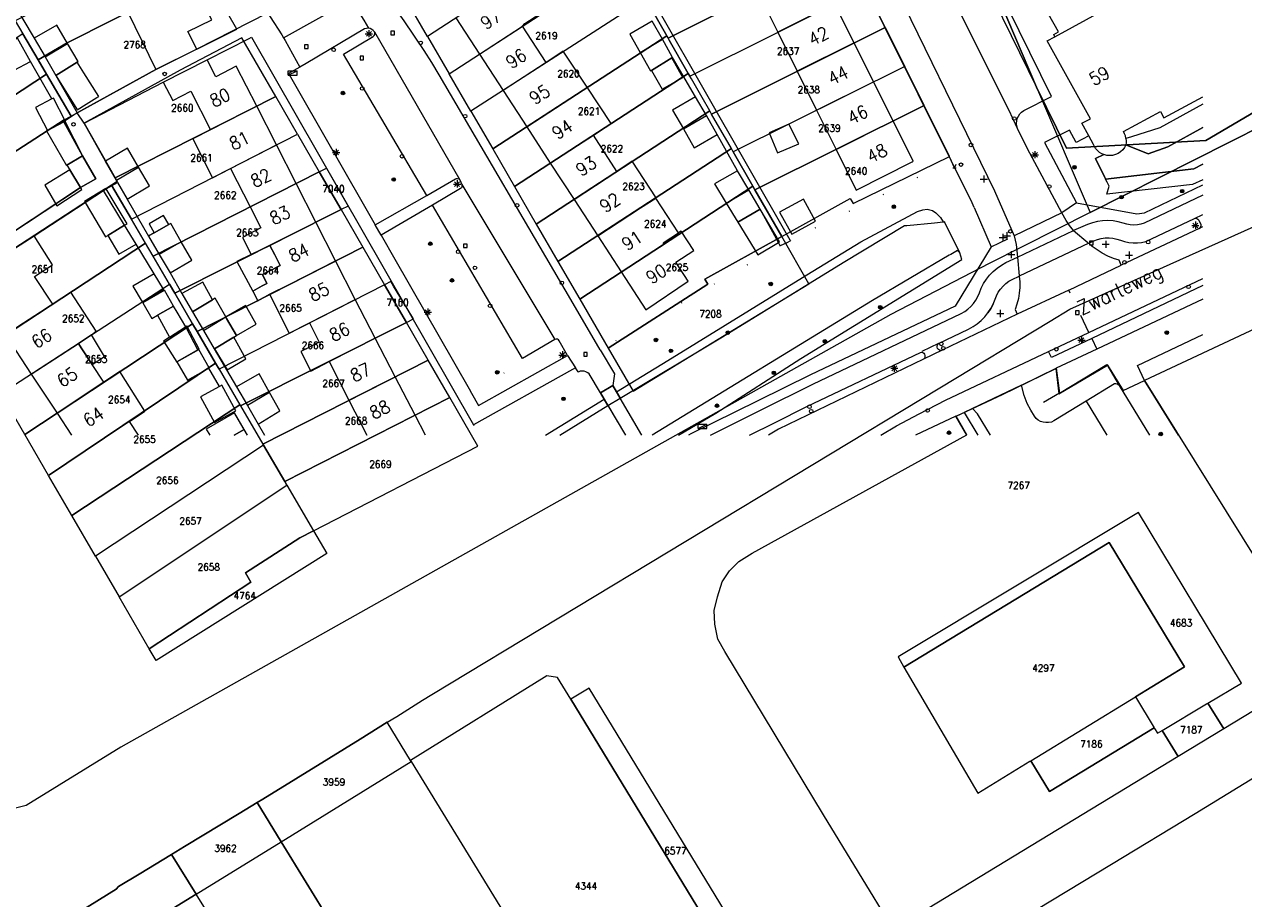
# Model space of a CAD drawing. Header units: metres. Extents: x 3 to 114181, y 112716 to 476231.
# Tile 34 of 90: x 112835 to 113006, y 474935 to 475057. Entities that reach past the tile are written whole.
import ezdxf
from ezdxf.enums import TextEntityAlignment as Align

# ---------------------------------------------------------------- set-up
doc = ezdxf.new("R2010")
doc.units = ezdxf.units.M
doc.header["$MEASUREMENT"] = 0
for name, pattern in [('DGN Style 1', [5.201608, 0.008655, -5.192953]), ('DGN Style 3', [12.11689, 8.654921, -3.461969]), ('DGN Style 5', [6.058445, 2.596476, -3.461969])]:
    doc.linetypes.add(name, pattern=pattern)
for name, color, linetype, lineweight in [('Cultuurscheiding BGT', 3, 'DGN Style 1', 0), ('Functie scheiding OWG BGT', 7, 'DGN Style 5', 0), ('Functie scheiding WGD BGT', 7, 'DGN Style 5', 0), ('Functie scheiding WGD H1 BGT', 7, 'DGN Style 5', 0), ('Insteeksloot BGT', 4, 'Continuous', 0), ('Kadasterperceelnummers', 14, 'Continuous', 0), ('Kadasterpercelen', 14, 'Continuous', 13), ('Kant algemeen verharding BGT', 7, 'Continuous', 0), ('Kant water BGT', 4, 'Continuous', 0), ('Luifel H1 BGT', 1, 'DGN Style 3', 13), ('Onbegroeid terreindeel BGT', 7, 'Continuous', 0), ('Overbruggingsdeel-Dek H1 BGT', 6, 'Continuous', 13), ('Overbruggingsdeel-Landhoofd BGT', 6, 'Continuous', 13), ('Pand BGT', 7, 'Continuous', 13), ('Symbool Boom BGT', 3, 'Continuous', 0), ('Symbool Inspectieput BGT', 5, 'Continuous', 0), ('Symbool Kast BGT', 7, 'Continuous', 0), ('Symbool Kolk BGT', 5, 'Continuous', 0), ('Symbool Lichtmast BGT', 7, 'Continuous', 0), ('Symbool Verkeersbordpaal BGT', 7, 'Continuous', 0), ('Symbool Verklikker Transportleiding BGT', 5, 'Continuous', 0), ('Symbool Waterleidingput BGT', 5, 'Continuous', 0), ('Tekst Nummeraanduidingsreeks BGT', 7, 'Continuous', 0), ('Tekst ORL Straatnaam BGT', 3, 'Continuous', 0), ('Tussenmuur BGT', 7, 'Continuous', 13), ('Walbescherming BGT', 5, 'Continuous', 13)]:
    doc.layers.add(name, color=color, linetype=linetype, lineweight=lineweight)
doc.styles.add('Style-STANDARD', font='STANDARD.shx')

# ---------------------------------------------------------------- blocks, each defined once
blk = doc.blocks.new('CELQ31')
at = {"layer": 'Symbool Verklikker Transportleiding BGT'}
for p, q in [((0, 0), (-0.025, 0.05)), ((-0.025, 0), (0.025, 0)), ((0, 0), (0.025, 0.05))]:
    blk.add_line(p, q, dxfattribs=at)
blk = doc.blocks.new('CELQ70')
at = {"layer": 'Symbool Kast BGT'}
for p, q in [((-0.062, 0.031), (0.062, 0.031)), ((-0.062, -0.031), (-0.062, 0.031)), ((-0.062, -0.031), (0.062, 0.031)), ((0.062, -0.031), (0.062, 0.031)), ((-0.062, -0.031), (0.062, -0.031))]:
    blk.add_line(p, q, dxfattribs=at)
blk = doc.blocks.new('CELQ21')
at = {"layer": 'Symbool Lichtmast BGT'}
for p, q in [((-0.05, 0), (0.05, 0)), ((0.035, -0.034), (-0.035, 0.034)), ((0.035, 0.034), (-0.035, -0.034)), ((0, 0.053), (0, -0.047))]:
    blk.add_line(p, q, dxfattribs=at)
blk = doc.blocks.new('CELQ72')
at = {"layer": 'Symbool Inspectieput BGT', "flags": 128}
blk.add_lwpolyline([(0.025, 0.025), (-0.025, 0.025), (-0.025, -0.025), (0.025, -0.025)], close=True, dxfattribs=at)
blk = doc.blocks.new('CELQ24_1')
at = {"layer": 'Symbool Kolk BGT'}
blk.add_circle((0, 0), 0.025, dxfattribs=at)
blk = doc.blocks.new('CELQ24_2')
at = {"layer": 'Symbool Waterleidingput BGT'}
blk.add_circle((0, 0), 0.025, dxfattribs=at)
blk = doc.blocks.new('CELA07')
at = {"layer": 'Symbool Boom BGT'}
for radius in [0.025, 0.018, 0.011, 0.00407]:
    blk.add_circle((0, 0), radius, dxfattribs=at)
blk = doc.blocks.new('CELQ30')
at = {"layer": 'Symbool Verkeersbordpaal BGT'}
for p, q in [((-0.05, 0), (0.05, 0)), ((0, 0.05), (0, -0.05))]:
    blk.add_line(p, q, dxfattribs=at)

msp = doc.modelspace()

# ---------------------------------------------------------------- linework, layer by layer
at = {"layer": 'Cultuurscheiding BGT', "flags": 128}
for points in [[(112964.82, 475038.37), (112960.67, 475036.31), (112960.32, 475036.14), (112942.31, 475027.25)], [(112963.89, 475029.84), (112968.01, 475031.83)], [(112940.9, 475026.46), (112915.75, 475011.93)], [(112941.84, 475026.92), (112944.63, 475022.41)], [(112897.72, 475005.89), (112905.09, 475010.39), (112904.88, 475010.74)], [(112898.03, 475001.45), (112898.21, 475001.08), (112898.24, 475001.1), (112898.92, 475000)]]:
    msp.add_lwpolyline(points, dxfattribs=at)
at = {"layer": 'Functie scheiding OWG BGT', "flags": 128}
for points in [[(112970.67, 475018.34), (112970.34, 475017.7), (112969.94, 475017.11)], [(112979.95, 475005.88), (112975.95, 475003.49)]]:
    msp.add_lwpolyline(points, dxfattribs=at)
at = {"layer": 'Functie scheiding WGD BGT', "flags": 128}
for points in [[(112843.59, 475043.62), (112842.61, 475045.09)], [(112982.32, 475032.51), (112980.26, 475031.1)], [(112998.81, 475030.3), (113000, 475030.88)], [(112885.12, 475027.95), (112884.28, 475029.41)], [(112970.39, 475026.33), (112973.59, 475027.9)], [(112981.9, 475028.61), (112984.04, 475026.83)], [(112974.08, 475024.89), (112974.32, 475022.25)], [(112984.04, 475014.38), (112982.74, 475017.14), (112981.24, 475020.3)], [(112969.94, 475017.11), (112970.34, 475017.7), (112970.67, 475018.34)], [(112963.03, 475012.81), (112960.49, 475011.58)], [(112984.45, 475013.53), (112985.15, 475012.03)], [(112965.45, 475002.64), (112966.62, 475003.17)]]:
    msp.add_lwpolyline(points, dxfattribs=at)
at = {"layer": 'Functie scheiding WGD H1 BGT', "flags": 128}
msp.add_lwpolyline([(112921.57, 475000), (112918.52, 475005.18), (112918.46, 475005.28), (112918, 475006.07), (112917.48, 475006.95), (112915.79, 475005.9), (112916.3, 475005.03), (112916.82, 475004.14), (112919.26, 475000)], dxfattribs=at)
at = {"layer": 'Insteeksloot BGT', "flags": 128}
for points in [[(113000, 475046.29), (112993.99, 475042.97), (112989.99, 475041.72), (112989.24, 475041.48)], [(113000, 475035.72), (112998.53, 475035.06), (112986.56, 475033.71), (112986.89, 475034.84), (112986.6, 475035.4), (112986.39, 475035.79)], [(112944.63, 475022.41), (112952.16, 475027.03), (112960.09, 475031.27), (112960.84, 475031.51), (112961.46, 475031.59), (112962.18, 475031.44), (112962.66, 475031.11), (112963.32, 475030.44), (112963.66, 475029.82)], [(112926.69, 475000), (112931.89, 475003.09), (112943.78, 475010.71), (112966.27, 475024.59), (112966.03, 475025.5)], [(112918, 475006.07), (112925.21, 475010.46), (112944.63, 475022.41)], [(112908.07, 475000), (112916.3, 475005.03)]]:
    msp.add_lwpolyline(points, dxfattribs=at)
at = {"layer": 'Kadasterpercelen', "linetype": 'Continuous', "flags": 128}
for points in [[(113045.2, 475067.6), (113027.8, 475104.82), (113020.09, 475100.61), (113017.26, 475099.07), (113017.01, 475099.57), (112994.76, 475087.48), (112994, 475088.89), (112989.8, 475096.85), (112986.83, 475102.5), (112983.97, 475107.92), (112982.04, 475111.57), (112955.63, 475098.3), (112976.74, 475048.68), (112980.93, 475040.15), (113000.42, 475041.21)], [(112953.05, 475097), (112976.74, 475048.68), (112955.63, 475098.3)], [(112888.54, 475061.02), (112913.11, 475077.02), (112916.15, 475071.77), (112914.06, 475070.41), (112891.58, 475055.77)], [(112891.58, 475055.77), (112894.62, 475050.53), (112919.11, 475066.46), (112916.29, 475071.52), (112916.15, 475071.77), (112914.06, 475070.41)], [(112947.4, 475073.41), (112922.21, 475060.84), (112925.05, 475055.85), (112925.23, 475055.53), (112950.13, 475067.95), (112948.67, 475070.88)], [(112860.46, 475064.59), (112857.45, 475069.83), (112833.96, 475057.94), (112835.01, 475056.14), (112837.15, 475052.49), (112841.2, 475054.85)], [(112950.13, 475067.95), (112925.23, 475055.53), (112925.39, 475055.26), (112928.04, 475050.6), (112928.26, 475050.22), (112952.85, 475062.49)], [(112984.21, 475031.13), (113013.42, 475045.87), (113031.93, 475056.42), (113036.26, 475060.07), (113045.95, 475066), (113045.2, 475067.6), (113000.42, 475041.21), (112980.93, 475040.15), (112976.74, 475048.68)], [(112894.62, 475050.53), (112919.11, 475066.46), (112919.26, 475066.19), (112922.08, 475061.07), (112897.65, 475045.29)], [(112864.95, 475056.79), (112860.46, 475064.59), (112841.2, 475054.85), (112837.15, 475052.49), (112838.32, 475050.49), (112841.76, 475044.62), (112853.61, 475051.13)], [(112952.85, 475062.49), (112954.24, 475059.71), (112955.57, 475057.03), (112931.29, 475044.91), (112931.05, 475045.34), (112929.98, 475047.2), (112928.48, 475049.83), (112928.26, 475050.22)], [(112897.65, 475045.29), (112900.7, 475040.03), (112925.05, 475055.85), (112922.21, 475060.84), (112922.08, 475061.07)], [(112955.57, 475057.03), (112958.3, 475051.57), (112934.33, 475039.61), (112934.07, 475040.07), (112931.29, 475044.91)], [(112814.88, 475035.12), (112838.32, 475050.49), (112837.15, 475052.49), (112835.01, 475056.14), (112811.61, 475040.79)], [(112865.63, 475055.58), (112857.01, 475051.06), (112843.59, 475043.62), (112847.91, 475035.97), (112870.38, 475047.35)], [(112900.7, 475040.03), (112903.75, 475034.78), (112928.04, 475050.6), (112925.39, 475055.26), (112925.23, 475055.53), (112925.05, 475055.85)], [(112958.3, 475051.57), (112934.33, 475039.61), (112937.09, 475034.81), (112937.37, 475034.31), (112961.02, 475046.1)], [(112814.88, 475035.12), (112818.16, 475029.44), (112840.79, 475044.09), (112841.76, 475044.62), (112838.32, 475050.49)], [(112903.75, 475034.78), (112906.79, 475029.53), (112931.05, 475045.34), (112929.98, 475047.2), (112928.48, 475049.83), (112928.26, 475050.22), (112928.04, 475050.6)], [(112848.19, 475035.47), (112847.43, 475034.98), (112850.2, 475030.23), (112873.42, 475042.1), (112870.38, 475047.35), (112847.91, 475035.97)], [(112906.79, 475029.53), (112909.83, 475024.28), (112934.07, 475040.07), (112931.29, 475044.91), (112931.05, 475045.34)], [(112964.58, 475038.96), (112961.02, 475046.1), (112937.37, 475034.31), (112941.11, 475027.79), (112950.7, 475033.1), (112951.11, 475032.38)], [(112822.85, 475021.3), (112843.07, 475034.63), (112845.23, 475035.86), (112843.35, 475039.08), (112840.79, 475044.09), (112818.16, 475029.44)], [(112873.42, 475042.1), (112876.46, 475036.83), (112853.25, 475025.02), (112852.18, 475026.83), (112850.2, 475030.23)], [(112909.83, 475024.28), (112912.87, 475019.03), (112937.09, 475034.81), (112934.33, 475039.61), (112934.07, 475040.07)], [(112876.46, 475036.83), (112879.52, 475031.55), (112856.26, 475019.85), (112855.51, 475021.14), (112853.25, 475025.02)], [(112879.52, 475031.55), (112876.46, 475036.83), (112877.45, 475037.33), (112880.48, 475032.04)], [(112823.93, 475019.69), (112828.7, 475011.47), (112852.18, 475026.83), (112850.2, 475030.23), (112847.43, 475034.98)], [(112941.11, 475027.79), (112937.37, 475034.31), (112937.09, 475034.81), (112912.87, 475019.03), (112916.86, 475012.15), (112930.77, 475021.14), (112930.37, 475021.84)], [(112879.52, 475031.55), (112882.55, 475026.31), (112859.38, 475014.49), (112858.74, 475015.59), (112856.26, 475019.85)], [(112941.11, 475027.79), (112930.37, 475021.84), (112930.77, 475021.14), (112916.86, 475012.15), (112920.34, 475006.14), (112935.35, 475015.32), (112944.92, 475021.16)], [(112828.7, 475011.47), (112831.99, 475005.81), (112855.51, 475021.14), (112853.25, 475025.02), (112852.18, 475026.83)], [(112882.55, 475026.31), (112885.59, 475021.04), (112862.44, 475009.25), (112861.97, 475010.06), (112859.38, 475014.49)], [(113016.89, 474967.42), (113016.99, 474967.25), (113046.74, 474985.52), (113024.25, 475022.83), (112991.84, 475007.65)], [(112831.99, 475005.81), (112855.51, 475021.14), (112856.26, 475019.85), (112858.74, 475015.59), (112835.29, 475000.11)], [(112885.59, 475021.04), (112862.44, 475009.25), (112865.36, 475004.25), (112865.45, 475004.09), (112888.65, 475015.76)], [(112886.46, 475021.48), (112885.59, 475021.04), (112888.65, 475015.76), (112889.63, 475016.25), (112889.39, 475016.64), (112886.83, 475020.86)], [(112835.29, 475000.11), (112858.74, 475015.59), (112859.38, 475014.49), (112861.97, 475010.06), (112838.62, 474994.38)], [(112888.65, 475015.76), (112865.45, 475004.09), (112868.57, 474998.75), (112891.68, 475010.51)], [(112891.68, 475010.51), (112868.57, 474998.75), (112868.66, 474998.59), (112871.63, 474993.5), (112894.72, 475005.25)], [(112838.62, 474994.38), (112861.97, 475010.06), (112862.44, 475009.25), (112865.36, 475004.25), (112841.88, 474988.77)], [(112994.3, 474958.72), (112994.31, 474958.72), (112996.54, 474955.06), (112956.73, 474930.87), (112946.93, 474946.9), (112933.15, 474969.76), (112932.18, 474971.46), (112931.75, 474973.58), (112931.68, 474975.49), (112932.15, 474977.4), (112932.78, 474979.48), (112933.82, 474981.01), (112935.13, 474982.33), (112937, 474983.51), (112966.99, 475000.04), (112965.49, 475002.64), (112971.97, 475005.69), (112979.44, 475009.31), (112979.85, 475005.77), (112986.65, 475009.81), (112988.84, 475006.24), (112991.84, 475007.65), (113016.89, 474967.42), (113002.91, 474958.92), (113000.7, 474962.54), (113005.37, 474965.33), (112990.97, 474989.19), (112957.4, 474968.99), (112958.16, 474967.57), (112968.53, 474949.92), (112975.82, 474954.39), (112975.95, 474954.47), (112978.57, 474950.18), (112993.17, 474959.08), (112993.23, 474958.98), (112993.63, 474958.32)], [(112841.88, 474988.77), (112865.36, 475004.25), (112865.45, 475004.09), (112868.57, 474998.75), (112868.66, 474998.59), (112845.16, 474983.1)], [(112894.72, 475005.25), (112871.63, 474993.5), (112871.93, 474992.99), (112875.63, 474986.64), (112898.63, 474998.48)], [(112845.16, 474983.1), (112848.47, 474977.41), (112871.93, 474992.99), (112871.63, 474993.5), (112868.66, 474998.59)], [(112852.69, 474970.13), (112848.47, 474977.41), (112871.93, 474992.99), (112875.63, 474986.64), (112873.74, 474985.66), (112866.15, 474980.76), (112866.91, 474979.43)], [(112994.3, 474958.72), (112994.31, 474958.72), (113000.49, 474962.41), (113000.7, 474962.54), (113005.37, 474965.33), (112990.97, 474989.19), (112957.4, 474968.99), (112958.16, 474967.57), (112986.9, 474984.98), (112997.43, 474967.58), (112990.55, 474963.43), (112993.17, 474959.08), (112993.23, 474958.98), (112993.63, 474958.32)], [(112852.69, 474970.13), (112866.91, 474979.43), (112866.15, 474980.76), (112873.74, 474985.66), (112875.63, 474986.64), (112877.5, 474983.44), (112853.63, 474968.48)], [(112975.95, 474954.47), (112990.55, 474963.43), (112997.43, 474967.58), (112986.9, 474984.98), (112958.16, 474967.57), (112968.53, 474949.92), (112975.82, 474954.39)], [(112953.76, 474919.75), (112985.32, 474887.86), (112988.96, 474884.82), (112990.75, 474883.56), (112993.16, 474882.56), (112996.79, 474882.77), (112999.6, 474883.07), (113001.45, 474883.71), (113027.17, 474899.56), (113035.25, 474904.43), (113058.09, 474918.51), (113062.82, 474921.47), (113068.69, 474924.8), (113039.48, 474971.84), (113030.65, 474966.49), (112998.93, 474947.06), (112987.22, 474939.96)], [(112909.78, 474966.11), (112908.25, 474966.34), (112889.22, 474954.52), (112889.32, 474954.35), (112917.28, 474908.72), (112918.37, 474906.94), (112932.79, 474915.7), (112938.38, 474919.1), (112911.63, 474963.07)], [(112940.95, 474920.66), (112914.19, 474964.63), (112911.63, 474963.07), (112938.38, 474919.1)], [(112990.55, 474963.43), (112993.17, 474959.08), (112978.57, 474950.18), (112975.95, 474954.47)], [(113000.49, 474962.41), (113000.7, 474962.54), (113002.91, 474958.92), (112996.54, 474955.06), (112994.31, 474958.72)], [(112867.76, 474948.63), (112871.13, 474943.14), (112889.32, 474954.35), (112889.22, 474954.52), (112885.95, 474959.85), (112882.16, 474957.5), (112877.8, 474954.8), (112868.55, 474949.11)], [(112871.13, 474943.14), (112889.32, 474954.35), (112917.28, 474908.72), (112899.07, 474897.62)], [(112859.24, 474935.82), (112871.13, 474943.14), (112867.76, 474948.63), (112865.25, 474947.11), (112857.6, 474942.48), (112855.78, 474941.37)], [(112871.13, 474943.14), (112899.07, 474897.62), (112887.46, 474890.53), (112859.24, 474935.82)], [(112855.78, 474941.37), (112851.27, 474938.62), (112848.4, 474936.86), (112848.05, 474936.51), (112843.03, 474933.4), (112846.43, 474927.92), (112859.24, 474935.82)], [(112887.46, 474890.53), (112859.24, 474935.82), (112846.43, 474927.92), (112874.54, 474882.66)]]:
    msp.add_lwpolyline(points, close=True, dxfattribs=at)
for points in [[(112843.03, 474933.4), (112848.05, 474936.51), (112848.4, 474936.86), (112851.27, 474938.62), (112855.78, 474941.37), (112857.6, 474942.48), (112865.25, 474947.11), (112867.76, 474948.63), (112868.55, 474949.11), (112877.8, 474954.8), (112882.16, 474957.5), (112885.95, 474959.85), (112887.29, 474960.68), (112890.91, 474962.93), (112892.21, 474963.73), (112963.2, 475006.61), (112978.66, 475015.94), (112981.4, 475017.6), (113055.09, 475050.68)], [(113013.42, 475045.87), (112984.21, 475031.13), (112970.11, 475024.01), (112956.38, 475016.86), (112848.69, 474956.37), (112835.48, 474948.19), (112829.91, 474946.84), (112761.89, 474900.01)]]:
    msp.add_lwpolyline(points, dxfattribs=at)
at = {"layer": 'Kant algemeen verharding BGT', "flags": 128}
for points in [[(112923.94, 475130.43), (112924.04, 475130.16), (112970.88, 475034.17), (112973.59, 475027.9)], [(112920.04, 475128.7), (112941.41, 475085.44), (112964.82, 475038.37)], [(112849.61, 475090.09), (112859.63, 475073.06), (112860.59, 475071.48), (112862.67, 475068.32), (112869.23, 475059.03), (112869.57, 475058.51), (112871.23, 475055.99), (112871.47, 475055.56), (112880.92, 475060.89), (112882.68, 475058.05), (112883.33, 475056.9)], [(112974.07, 475042.88), (112973.97, 475043.23), (112973.94, 475043.59), (112973.96, 475043.95), (112974.05, 475044.3), (112974.2, 475044.63), (112974.4, 475044.93), (112974.65, 475045.19), (112974.95, 475045.4), (112978.84, 475047.38), (112962.2, 475081.21), (112959.28, 475087.23), (112954.16, 475084.43), (112953.65, 475084.18)], [(112980.26, 475031.1), (112975.49, 475040.06), (112974.07, 475042.88), (112972.84, 475045.48), (112965.17, 475060.85), (112953.65, 475084.18)], [(112915.75, 475011.93), (112911.63, 475018.98), (112893.22, 475050.39), (112892.21, 475052.11), (112891.14, 475053.8), (112888.34, 475057.94), (112885.78, 475061.58), (112883.73, 475064.47), (112882.75, 475065.9), (112881.98, 475067.14), (112881.06, 475068.62), (112871.81, 475063.06), (112869.01, 475067.38), (112868.62, 475068)], [(112869.23, 475059.03), (112859.34, 475053.99)], [(112883.04, 475056.89), (112882.76, 475056.82), (112874.62, 475051.99), (112873.76, 475051.48), (112872.17, 475050.56), (112872.23, 475050.45), (112884.28, 475029.41), (112891.48, 475033.53), (112879.86, 475053.26), (112884, 475055.77), (112884.13, 475055.89), (112884.21, 475056.05), (112884.22, 475056.24), (112884.16, 475056.41), (112884.16, 475056.41), (112884.16, 475056.42), (112884, 475056.6), (112883.8, 475056.74), (112883.57, 475056.85), (112883.33, 475056.9), (112883.04, 475056.89)], [(112884.16, 475056.41), (112896.12, 475035.71), (112896.39, 475035.04), (112909.41, 475013.39)], [(112860.8, 475052.49), (112866.64, 475055.48), (112866.97, 475055.65), (112898.03, 475001.45)], [(112871.47, 475055.56), (112871.68, 475055.18), (112873.76, 475051.48)], [(112853.61, 475051.13), (112842.61, 475045.09)], [(112843.59, 475043.62), (112854.65, 475049.38)], [(112842.61, 475045.09), (112840.92, 475043.97)], [(112840.88, 475043.9), (112843.35, 475039.08)], [(112846.59, 475038.32), (112843.59, 475043.62)], [(112984.04, 475041.84), (112982.27, 475040.94), (112981.35, 475042.65), (112977.86, 475040.94), (112982.32, 475032.51), (112990.75, 475030.95), (112991.82, 475031.1), (113000, 475034.99)], [(112968.01, 475031.83), (112967.58, 475032.81), (112964.82, 475038.37)], [(112843.07, 475034.63), (112833, 475027.99), (112826.37, 475023.62), (112821.53, 475020.43), (112821.46, 475020.56)], [(112836.58, 475027.87), (112843.71, 475032.54), (112846.28, 475034.22), (112846.66, 475034.44), (112848.27, 475035.35)], [(112891.48, 475033.53), (112895.49, 475035.83), (112895.64, 475035.88), (112895.8, 475035.88), (112895.95, 475035.84), (112896.04, 475035.78), (112896.12, 475035.71)], [(112896.39, 475035.04), (112896.41, 475034.9), (112896.39, 475034.75), (112896.32, 475034.61), (112896.21, 475034.51), (112892.28, 475032.18)], [(113000, 475033.55), (112991.8, 475029.65), (112991.32, 475029.5), (112990.83, 475029.41), (112990.33, 475029.38), (112989.83, 475029.41), (112989.34, 475029.51), (112988.86, 475029.67), (112988.16, 475029.85), (112987.44, 475029.96), (112986.71, 475030.01), (112985.98, 475029.98), (112985.26, 475029.88), (112984.55, 475029.71), (112983.86, 475029.48), (112981.9, 475028.61)], [(112904.88, 475010.74), (112892.28, 475032.18), (112885.12, 475027.95), (112887.03, 475024.63), (112897.39, 475006.47), (112897.72, 475005.89)], [(112968.01, 475031.83), (112970.39, 475026.33)], [(112981.9, 475028.61), (112981.34, 475029.32), (112980.87, 475030.02), (112980.26, 475031.1), (112973.59, 475027.9), (112973.91, 475026.67), (112974.08, 475024.89)], [(112984.04, 475026.83), (112984.73, 475027.18), (112985.24, 475027.38), (112985.78, 475027.52), (112986.32, 475027.59), (112986.87, 475027.6), (112987.42, 475027.55), (112987.96, 475027.43), (112988.48, 475027.25), (112989.05, 475027.07), (112989.64, 475026.94), (112990.23, 475026.89), (112990.83, 475026.89), (112991.43, 475026.96), (112992.01, 475027.1), (112998.81, 475030.3)], [(112998.81, 475030.3), (112998.98, 475030.33), (112999.15, 475030.29), (112999.3, 475030.2), (112999.41, 475030.07), (112999.71, 475029.48), (112999.69, 475029.26), (112999.6, 475029.06), (112999.45, 475028.9), (113000, 475029.16)], [(112974.08, 475024.89), (112981.9, 475028.61)], [(112999.45, 475028.9), (112988.59, 475023.77)], [(112970.39, 475026.33), (112965.37, 475018.04), (112945.15, 475008.42), (112937.75, 475004.8), (112928.39, 475000.2), (112928.08, 475000)], [(112984.04, 475026.83), (112974.32, 475022.25)], [(112981.24, 475020.3), (112988.59, 475023.77), (112988.31, 475024.46), (112987.49, 475024.72), (112986.69, 475025.05), (112985.92, 475025.44), (112985.19, 475025.9), (112984.49, 475026.4), (112984.04, 475026.83)], [(112931.16, 475000), (112938.25, 475003.53), (112945.45, 475007.12), (112966.22, 475017), (112966.7, 475017.28), (112967.15, 475017.62), (112967.57, 475018), (112967.94, 475018.42), (112968.26, 475018.89), (112968.53, 475019.38), (112968.74, 475019.9), (112969.01, 475020.57), (112969.34, 475021.21), (112969.73, 475021.82), (112970.18, 475022.39), (112970.68, 475022.91), (112971.23, 475023.37), (112971.83, 475023.79), (112972.46, 475024.14), (112974.08, 475024.89)], [(112970.67, 475018.34), (112970.94, 475019), (112971.14, 475019.5), (112971.39, 475019.98), (112971.7, 475020.43), (112972.05, 475020.84), (112972.45, 475021.2), (112972.88, 475021.52), (112973.35, 475021.79), (112974.32, 475022.25)], [(112974.32, 475022.25), (112974.38, 475021.46), (112974.38, 475020.67), (112974.31, 475019.88), (112974.19, 475019.1), (112973.99, 475018.33), (112973.74, 475017.59), (112974.05, 475016.91)], [(112984.04, 475014.38), (113000, 475021.93)], [(113000, 475020.91), (112984.45, 475013.53)], [(112981.24, 475020.3), (112974.05, 475016.91), (112963.54, 475011.87), (112960.93, 475010.65), (112940.65, 475000.82), (112939.27, 475000)], [(113000, 475019.02), (112985.15, 475012.03), (112979.5, 475009.36), (112979.95, 475005.88), (112986.57, 475009.87), (112988.29, 475006.93), (112992.53, 475000)], [(112963.03, 475012.81), (112967.23, 475014.84), (112967.86, 475015.18), (112968.45, 475015.59), (112968.99, 475016.05), (112969.49, 475016.55), (112969.94, 475017.11)], [(112954.95, 475000), (112957.16, 475001.29), (112960.32, 475002.99), (112964.01, 475004.88), (112978.43, 475011.72), (112984.04, 475014.38)], [(112897.72, 475005.89), (112898.72, 475004.15), (112911.16, 475011.16), (112909.99, 475013.21), (112909.88, 475013.34), (112909.74, 475013.41), (112909.57, 475013.43), (112909.41, 475013.39), (112904.88, 475010.74)], [(112963.54, 475011.87), (112963.35, 475011.85), (112963.18, 475011.9), (112963.02, 475012), (112962.91, 475012.14), (112962.85, 475012.32), (112962.85, 475012.5), (112962.92, 475012.67), (112963.03, 475012.81)], [(112984.45, 475013.53), (112978.85, 475010.87), (112978.43, 475011.72)], [(112911.16, 475011.16), (112912.27, 475009.43)], [(112915.75, 475011.93), (112917.71, 475008.56), (112917.48, 475006.95)], [(112936.6, 475000), (112940.09, 475001.73), (112944.63, 475004.02), (112960.49, 475011.58)], [(112960.49, 475011.58), (112960.66, 475011.59), (112960.83, 475011.55), (112960.97, 475011.46), (112961.08, 475011.32), (112961.14, 475011.14), (112961.13, 475010.96), (112961.06, 475010.78), (112960.93, 475010.65)], [(112915.79, 475005.9), (112914.18, 475008.56), (112913.98, 475008.74), (112913.74, 475008.87), (112913.49, 475008.95), (112913.22, 475008.97), (112912.95, 475008.93), (112912.67, 475008.79), (112912.64, 475008.84), (112912.27, 475009.43), (112911.85, 475009.19), (112898.03, 475001.45)], [(112974.64, 475006.99), (112979.5, 475009.36)], [(112983.67, 475004.75), (112979.16, 475001.99), (112978.81, 475001.84), (112978.43, 475001.76), (112978.05, 475001.75), (112977.68, 475001.81), (112977.31, 475001.93), (112976.98, 475002.11), (112976.68, 475002.35), (112976.44, 475002.64), (112975.95, 475003.49), (112975.41, 475004.41), (112975.02, 475005.53), (112974.64, 475006.99), (112967.76, 475003.75)], [(112988.29, 475006.93), (112988.16, 475007.05), (112987.99, 475007.14), (112987.81, 475007.18), (112987.63, 475007.18), (112983.67, 475004.75), (112986.58, 475000)], [(112970.29, 475000), (112968.48, 475002.97), (112967.76, 475003.75), (112966.62, 475003.17), (112968.54, 475000)], [(112967, 475000), (112965.45, 475002.64), (112959.83, 475000)]]:
    msp.add_lwpolyline(points, dxfattribs=at)
at = {"layer": 'Kant water BGT', "flags": 128}
for points in [[(112989.22, 475040.61), (112992.33, 475039.35), (112995.11, 475040.33), (113000, 475043.05)], [(112986.39, 475035.79), (112986.37, 475035.83), (112986.28, 475036.02), (112985, 475038.67), (112986.16, 475039.23)], [(113000, 475037.88), (112998.71, 475037.25), (112986.39, 475035.79)], [(112918.52, 475005.18), (112932.85, 475013.73), (112949.68, 475024.14), (112958.27, 475029.31), (112958.59, 475029.34), (112962.49, 475029.71), (112963.66, 475029.82)], [(112963.66, 475029.82), (112963.89, 475029.84)], [(112966.03, 475025.5), (112963.89, 475029.84)], [(112966.03, 475025.5), (112965.69, 475025.83), (112964.76, 475025.28), (112964.53, 475025.15), (112953.79, 475018.85), (112923.02, 475000)], [(112910.09, 475000), (112916.82, 475004.14)]]:
    msp.add_lwpolyline(points, dxfattribs=at)
at = {"layer": 'Luifel H1 BGT', "flags": 128}
for points in [[(112842.63, 475052.17), (112839.63, 475050.31)], [(112843.56, 475050.67), (112842.63, 475052.17)], [(112925.74, 475052.75), (112922.89, 475051)], [(112927.3, 475050.01), (112925.74, 475052.75)], [(112839.63, 475050.31), (112842.56, 475045.59)], [(112845.38, 475047.21), (112845.62, 475047.36), (112843.56, 475050.67)], [(112922.89, 475051), (112924.41, 475048.39)], [(112924.41, 475048.39), (112927.3, 475050.01)], [(112842.62, 475045.5), (112843.86, 475046.27)], [(112843.86, 475046.27), (112845.38, 475047.21)], [(112842.56, 475045.59), (112842.62, 475045.5)], [(112840.74, 475043.82), (112838.46, 475042.61)], [(112843.35, 475039.08), (112840.74, 475043.82)], [(112838.46, 475042.61), (112838.33, 475042.54)], [(112838.33, 475042.54), (112841.11, 475037.73)], [(112841.11, 475037.73), (112841.16, 475037.76)], [(112841.16, 475037.76), (112843.35, 475039.08)], [(112841.57, 475037.09), (112838.07, 475034.97)], [(112843.07, 475034.63), (112841.57, 475037.09)], [(112838.07, 475034.97), (112839.78, 475032.08)], [(112839.78, 475032.08), (112843.26, 475034.34)], [(112843.26, 475034.34), (112843.07, 475034.63)], [(112846.62, 475034.5), (112843.62, 475032.69)], [(112846.66, 475034.44), (112846.62, 475034.5)], [(112849.6, 475029.57), (112846.66, 475034.44)], [(112843.62, 475032.69), (112843.71, 475032.54)], [(112843.71, 475032.54), (112846.59, 475027.76)], [(112938.08, 475031.62), (112934.98, 475029.77)], [(112940.82, 475027.03), (112938.08, 475031.62)], [(112848.25, 475028.75), (112849.24, 475029.35)], [(112849.24, 475029.35), (112849.6, 475029.57)], [(112854.7, 475030.71), (112852.66, 475029.55)], [(112852.66, 475029.55), (112853.37, 475028.3)], [(112853.37, 475028.3), (112855.41, 475029.46)], [(112855.41, 475029.46), (112854.7, 475030.71)], [(112934.98, 475029.77), (112937.75, 475025.2)], [(112846.59, 475027.76), (112846.9, 475027.94)], [(112846.9, 475027.94), (112848.25, 475028.75)], [(112869.56, 475026.54), (112866.95, 475025.26)], [(112870.24, 475025.21), (112869.56, 475026.54)], [(112937.75, 475025.2), (112940.64, 475026.93)], [(112940.64, 475026.93), (112940.82, 475027.03)], [(112866.95, 475025.26), (112864.94, 475024.28)], [(112864.94, 475024.28), (112867.15, 475020.14)], [(112870.99, 475023.73), (112870.24, 475025.21)], [(112868.53, 475022.47), (112869.43, 475022.93), (112870.99, 475023.73)], [(112869.12, 475021.22), (112868.53, 475022.47)], [(112860.17, 475021.41), (112857.25, 475019.82)], [(112861.51, 475018.92), (112860.17, 475021.41)], [(112867.15, 475020.14), (112868.47, 475020.87)], [(112868.47, 475020.87), (112869.12, 475021.22)], [(112857.25, 475019.82), (112858.74, 475017.26)], [(112858.74, 475017.26), (112861.51, 475018.92)], [(112856.07, 475018.04), (112853.85, 475016.77)], [(112856.09, 475018.05), (112856.07, 475018.04)], [(112856.57, 475017.2), (112856.09, 475018.05)], [(112866.16, 475018.12), (112863.39, 475016.54)], [(112866.31, 475017.86), (112866.16, 475018.12)], [(112867.65, 475015.51), (112866.31, 475017.86)], [(112853.85, 475016.77), (112855.53, 475013.71)], [(112857.78, 475015.17), (112856.57, 475017.2)], [(112863.39, 475016.54), (112863.43, 475016.46)], [(112863.43, 475016.46), (112863.5, 475016.33)], [(112863.5, 475016.33), (112864.88, 475013.93)], [(112864.88, 475013.93), (112867.65, 475015.51)], [(112844.59, 475014.02), (112843.63, 475013.4)], [(112846.43, 475011.02), (112844.59, 475014.02)], [(112855.53, 475013.71), (112857.74, 475015.15), (112857.78, 475015.17)], [(112857.88, 475015.24), (112857.78, 475015.17)], [(112857.94, 475015.28), (112857.88, 475015.24)], [(112859.67, 475012.02), (112857.94, 475015.28)], [(112843.63, 475013.4), (112842.78, 475012.84)], [(112842.78, 475012.84), (112843.19, 475012.21)], [(112843.19, 475012.21), (112844.71, 475009.89)], [(112855.53, 475013.71), (112854.7, 475013.16)], [(112854.7, 475013.16), (112856.52, 475010.22)], [(112864.49, 475013.69), (112861.82, 475012.09)], [(112861.82, 475012.09), (112863.56, 475009.13)], [(112866.19, 475010.69), (112864.49, 475013.69)], [(112844.71, 475009.89), (112846.43, 475011.02)], [(112856.56, 475010.24), (112859.61, 475011.98)], [(112859.61, 475011.98), (112859.67, 475012.02)], [(112863.56, 475009.13), (112866.19, 475010.69)], [(112856.52, 475010.22), (112856.56, 475010.24)], [(112864.61, 475003.12), (112860.65, 475000.85)], [(112865.95, 475000.81), (112864.61, 475003.12)], [(112860.65, 475000.85), (112861.14, 475000)], [(112864.57, 475000), (112865.95, 475000.81)]]:
    msp.add_lwpolyline(points, dxfattribs=at)
at = {"layer": 'Onbegroeid terreindeel BGT', "flags": 128}
for points in [[(112942.31, 475027.25), (112912.31, 475079.72), (112900.8, 475099.47), (112895.27, 475109.67)], [(112833.42, 475060.82), (112836.6, 475055.52)], [(112839.08, 475047.04), (112836.07, 475052.25)], [(112929.04, 475047.31), (112925.84, 475052.81)], [(112839.63, 475050.31), (112842.61, 475045.09)], [(112934.91, 475036.99), (112932.1, 475042.07)], [(112849.24, 475029.35), (112846.28, 475034.22)], [(112849.61, 475032.99), (112852.59, 475027.85)], [(112940.9, 475026.46), (112940.64, 475026.93), (112938.08, 475031.62)], [(112853.39, 475022.55), (112850.86, 475026.71)], [(112941.84, 475026.92), (112940.9, 475026.46)], [(112942.31, 475027.25), (112942.36, 475027.17), (112941.84, 475026.92)], [(112855.59, 475022.69), (112857.25, 475019.82), (112858.74, 475017.26)], [(112854.77, 475020.23), (112854.66, 475020.41)], [(112859.49, 475011.92), (112857.91, 475014.95), (112857.78, 475015.17), (112856.57, 475017.2), (112856.07, 475018.04), (112856.07, 475018.04)], [(112996.6, 475000), (112991.84, 475007.65), (112990.85, 475009.74), (113000, 475014.1)], [(112861.77, 475012.06), (112864.9, 475006.78)], [(112862.51, 475006.79), (112861.02, 475009.38)], [(112865.95, 475000.81), (112864.53, 475003.28)], [(112867.9, 475001.54), (112868.78, 475000)]]:
    msp.add_lwpolyline(points, dxfattribs=at)
at = {"layer": 'Overbruggingsdeel-Dek H1 BGT', "flags": 128}
msp.add_lwpolyline([(112921.57, 475000), (112918.52, 475005.18), (112918.46, 475005.28), (112918, 475006.07), (112917.48, 475006.95), (112915.79, 475005.9), (112916.3, 475005.03), (112916.82, 475004.14), (112919.26, 475000)], dxfattribs=at)
at = {"layer": 'Overbruggingsdeel-Landhoofd BGT', "flags": 128}
for points in [[(112915.79, 475005.9), (112917.48, 475006.95)], [(112916.3, 475005.03), (112915.79, 475005.9)], [(112917.48, 475006.95), (112918, 475006.07)], [(112918, 475006.07), (112918.46, 475005.28), (112918.52, 475005.18)], [(112916.82, 475004.14), (112916.3, 475005.03)], [(112916.82, 475004.14), (112918.52, 475005.18)]]:
    msp.add_lwpolyline(points, dxfattribs=at)
at = {"layer": 'Pand BGT', "flags": 128}
for points in [[(112859.34, 475053.99), (112858.08, 475056.43), (112861.43, 475058.09), (112858.61, 475063.66)], [(112904.86, 475057.19), (112905.19, 475057.55), (112908.1, 475059.45), (112906.36, 475062.21), (112905.54, 475061.65), (112904.12, 475063.87), (112901.56, 475062.27)], [(112937.86, 475061.83), (112940.57, 475056.36)], [(112951.23, 475054.86), (112948.5, 475060.32)], [(112849.69, 475059.14), (112853.61, 475051.13)], [(112895.55, 475058.36), (112898.85, 475053.28)], [(112984.04, 475041.84), (112983.07, 475043.61), (112984.29, 475044.25), (112978.24, 475055.14), (112979.29, 475055.72), (112979.13, 475056.01), (112979.81, 475056.39), (112978.41, 475058.89)], [(112841.24, 475054.78), (112839.75, 475057.32), (112836.6, 475055.52), (112838.12, 475052.92)], [(112908.18, 475052.1), (112904.86, 475057.19)], [(112924.42, 475055.36), (112922.99, 475057.91), (112919.87, 475056.09), (112921.32, 475053.51)], [(112834.28, 475055.5), (112832.03, 475054.18), (112833.81, 475051.03), (112836.07, 475052.25), (112834.28, 475055.5)], [(112838.12, 475052.92), (112839.63, 475050.31), (112842.63, 475052.17), (112842.74, 475052.24), (112841.24, 475054.78)], [(112921.32, 475053.51), (112922.78, 475050.93), (112922.89, 475051), (112925.74, 475052.75), (112925.84, 475052.81), (112924.42, 475055.36)], [(112940.57, 475056.36), (112943.28, 475050.9)], [(112953.95, 475049.4), (112951.23, 475054.86)], [(112859.34, 475053.99), (112853.61, 475051.13)], [(112898.85, 475053.28), (112902.15, 475048.2)], [(112913.89, 475048.66), (112910.55, 475053.7), (112908.18, 475052.1)], [(112854.65, 475049.38), (112860.8, 475052.49)], [(112867.71, 475046), (112864.86, 475051.6), (112862.95, 475050.62), (112862.01, 475050.13), (112860.8, 475052.49)], [(112943.28, 475050.9), (112945.99, 475045.43)], [(112854.65, 475049.38), (112855.97, 475046.8), (112858.49, 475048.09), (112861.24, 475042.72)], [(112902.15, 475048.2), (112905.46, 475043.12)], [(112914.78, 475041.96), (112917.26, 475043.58), (112913.89, 475048.66)], [(112956.68, 475043.94), (112953.95, 475049.4)], [(112840.92, 475043.97), (112839.28, 475047.15), (112839.08, 475047.04), (112836.79, 475045.83), (112838.46, 475042.61), (112840.74, 475043.82), (112840.88, 475043.9)], [(112930.57, 475044.69), (112929.04, 475047.31), (112925.86, 475045.46), (112927.36, 475042.83)], [(112989.24, 475041.48), (112989.16, 475041.84), (112989.05, 475042.16), (112988.9, 475042.45), (112994.07, 475045.26), (112994.55, 475044.38), (113000, 475047.33)], [(112870.46, 475040.59), (112867.71, 475046)], [(112927.36, 475042.83), (112928.87, 475040.2), (112932.1, 475042.07), (112930.57, 475044.69)], [(112945.99, 475045.43), (112948.71, 475039.96)], [(112840.92, 475043.97), (112840.95, 475043.93), (112840.88, 475043.9)], [(112905.46, 475043.12), (112908.76, 475038.04)], [(112939.36, 475042.29), (112940.51, 475039.48), (112943.48, 475040.74), (112942.1, 475043.48), (112939.36, 475042.29)], [(112948.71, 475039.96), (112951.52, 475034.28), (112959.35, 475038.24), (112959.49, 475038.31), (112956.68, 475043.94)], [(112861.24, 475042.72), (112858.76, 475041.45), (112861.52, 475035.98), (112864.03, 475037.3)], [(112918.07, 475036.88), (112914.78, 475041.96)], [(112986.16, 475039.23), (112985.85, 475039.36), (112985.56, 475039.54), (112985.29, 475039.76), (112985.06, 475040.01), (112985.03, 475040.05), (112985, 475040.09), (112984.69, 475040.65), (112984.04, 475041.84)], [(112989.24, 475041.48), (112989.26, 475041.15), (112989.25, 475040.88), (112989.22, 475040.61)], [(112851.19, 475037.5), (112849.66, 475040.12), (112846.59, 475038.32)], [(112873.22, 475035.18), (112870.46, 475040.59)], [(112989.22, 475040.61), (112989.03, 475040.24), (112988.78, 475039.92), (112988.49, 475039.63), (112988.15, 475039.4), (112987.77, 475039.23), (112987.37, 475039.13), (112986.97, 475039.09), (112986.56, 475039.13), (112986.16, 475039.23)], [(112843.35, 475039.08), (112841.16, 475037.76), (112841.57, 475037.09), (112843.07, 475034.63)], [(112843.35, 475039.08), (112845.23, 475035.86), (112843.07, 475034.63)], [(112848.27, 475035.35), (112848.1, 475035.65), (112846.59, 475038.32)], [(112908.76, 475038.04), (112912.07, 475032.97)], [(112923.49, 475033.15), (112923.54, 475033.19), (112920.2, 475038.3), (112918.07, 475036.88)], [(112848.27, 475035.35), (112849.61, 475032.99), (112852.72, 475034.89), (112851.19, 475037.5)], [(112864.03, 475037.3), (112866.8, 475031.91)], [(112936.49, 475034.31), (112934.91, 475036.99), (112931.73, 475035.13), (112933.36, 475032.45)], [(112875.97, 475029.77), (112873.22, 475035.18)], [(112933.36, 475032.45), (112934.98, 475029.77), (112938.08, 475031.62), (112936.49, 475034.31)], [(112912.07, 475032.97), (112915.38, 475027.89)], [(112926.68, 475028.28), (112923.49, 475033.15)], [(112942.51, 475028.1), (112945.85, 475029.91), (112944.17, 475033.02), (112940.82, 475031.2), (112942.51, 475028.1)], [(112866.8, 475031.91), (112868.3, 475028.98), (112865.74, 475027.63), (112866.95, 475025.26), (112869.56, 475026.54)], [(112846.9, 475027.94), (112848.44, 475025.29), (112850.86, 475026.71), (112849.24, 475029.35), (112846.9, 475027.94)], [(112857.16, 475027.06), (112855.68, 475029.62), (112855.41, 475029.46), (112853.37, 475028.3), (112852.59, 475027.85), (112854.09, 475025.27)], [(112878.72, 475024.36), (112875.97, 475029.77)], [(112830.66, 475024.12), (112836.58, 475027.87)], [(112839.19, 475018.33), (112836.66, 475022.19), (112839.15, 475023.81), (112836.58, 475027.87)], [(112915.38, 475027.89), (112918.68, 475022.82)], [(112918.68, 475022.82), (112922.12, 475017.53), (112928.03, 475021.54), (112926.3, 475024.2), (112928.83, 475025.84), (112927.04, 475028.52), (112926.68, 475028.28)], [(112854.09, 475025.27), (112855.59, 475022.69), (112858.65, 475024.49), (112857.16, 475027.06)], [(112869.56, 475026.54), (112870.24, 475025.21), (112870.99, 475023.73), (112869.43, 475022.93), (112868.53, 475022.47), (112869.12, 475021.22), (112868.47, 475020.87), (112867.15, 475020.14), (112867.85, 475018.8), (112869.5, 475019.72)], [(112881.48, 475018.95), (112878.72, 475024.36)], [(112851.68, 475018.67), (112854.66, 475020.41), (112853.39, 475022.55), (112850.4, 475020.84), (112851.68, 475018.67)], [(112842.78, 475012.84), (112843.63, 475013.4), (112844.59, 475014.02), (112845.27, 475014.55), (112841.73, 475019.98), (112839.19, 475018.33)], [(112856.07, 475018.04), (112856.09, 475018.05), (112854.83, 475020.26), (112854.77, 475020.23), (112851.78, 475018.52), (112853.04, 475016.31), (112853.85, 475016.77), (112856.07, 475018.04)], [(112863.39, 475016.54), (112861.9, 475019.15), (112861.51, 475018.92), (112858.74, 475017.26), (112860.25, 475014.66)], [(112869.5, 475019.72), (112872.26, 475014.26), (112875.09, 475015.7)], [(112884.27, 475013.56), (112881.48, 475018.95)], [(112860.25, 475014.66), (112861.77, 475012.06), (112861.82, 475012.09), (112864.49, 475013.69), (112864.88, 475013.93), (112863.5, 475016.33), (112863.43, 475016.46), (112863.39, 475016.54)], [(112875.09, 475015.7), (112876.46, 475013.02), (112873.9, 475011.69), (112875.29, 475008.96), (112877.84, 475010.32)], [(112832.58, 475014.01), (112836.18, 475008.55)], [(112846.33, 475007.4), (112844.71, 475009.89), (112843.19, 475012.21), (112842.78, 475012.84)], [(112887.07, 475008.17), (112884.27, 475013.56)], [(112861.02, 475009.38), (112861.08, 475009.41), (112859.61, 475011.98), (112859.49, 475011.92), (112856.56, 475010.24), (112858.02, 475007.67), (112861.02, 475009.38)], [(112849.91, 475001.92), (112852.08, 475003.36), (112848.59, 475008.89), (112846.33, 475007.4)], [(112877.84, 475010.32), (112880.61, 475004.88)], [(112836.18, 475008.55), (112839.79, 475003.09)], [(112869.5, 475005.98), (112868.03, 475008.56), (112864.9, 475006.78), (112866.4, 475004.16)], [(112889.87, 475002.78), (112887.07, 475008.17)], [(112864.53, 475003.28), (112864.78, 475003.42), (112862.85, 475006.97), (112862.51, 475006.79), (112859.85, 475005.34), (112861.79, 475001.78), (112864.53, 475003.28)], [(112866.4, 475004.16), (112867.9, 475001.54), (112870.96, 475003.39), (112869.5, 475005.98)], [(112880.61, 475004.88), (112883.11, 475000)], [(112839.79, 475003.09), (112841.82, 475000)], [(112851.17, 475000), (112849.91, 475001.92)], [(112891.31, 475000), (112889.87, 475002.78)], [(112866.4, 475000), (112865.95, 475000.81), (112864.57, 475000)]]:
    msp.add_lwpolyline(points, dxfattribs=at)
at = {"layer": 'Tussenmuur BGT', "flags": 128}
for points in [[(112979.29, 475055.72), (112990.62, 475061.94), (112988.71, 475065.41)], [(112948.5, 475060.32), (112940.57, 475056.36)], [(112898.85, 475053.28), (112904.86, 475057.19)], [(112838.12, 475052.92), (112841.24, 475054.78)], [(112921.32, 475053.51), (112924.42, 475055.36)], [(112951.23, 475054.86), (112943.28, 475050.9)], [(112908.18, 475052.1), (112902.15, 475048.2)], [(112905.46, 475043.12), (112911.48, 475047.03), (112913.89, 475048.66)], [(112945.99, 475045.43), (112953.95, 475049.4)], [(112867.71, 475046), (112861.24, 475042.72)], [(112927.36, 475042.83), (112930.57, 475044.69)], [(112948.71, 475039.96), (112956.68, 475043.94)], [(112908.76, 475038.04), (112914.78, 475041.96)], [(112864.03, 475037.3), (112870.46, 475040.59)], [(112848.1, 475035.65), (112851.19, 475037.5)], [(112912.07, 475032.97), (112918.07, 475036.88)], [(112866.8, 475031.91), (112873.22, 475035.18)], [(112933.36, 475032.45), (112936.49, 475034.31)], [(112915.38, 475027.89), (112921.37, 475031.79), (112923.49, 475033.15)], [(112869.56, 475026.54), (112875.97, 475029.77)], [(112918.68, 475022.82), (112924.67, 475026.71), (112924.55, 475026.9), (112926.68, 475028.28)], [(112857.16, 475027.06), (112854.09, 475025.27)], [(112869.5, 475019.72), (112872.33, 475021.1), (112878.72, 475024.36)], [(112875.09, 475015.7), (112881.48, 475018.95)], [(112839.19, 475018.33), (112832.58, 475014.01)], [(112860.25, 475014.66), (112863.39, 475016.54)], [(112836.18, 475008.55), (112842.78, 475012.84)], [(112877.84, 475010.32), (112884.27, 475013.56)], [(112846.33, 475007.4), (112839.79, 475003.09)], [(112880.61, 475004.88), (112887.07, 475008.17)], [(112869.5, 475005.98), (112866.4, 475004.16)], [(112849.91, 475001.92), (112847.01, 475000)], [(112889.87, 475002.78), (112884.36, 475000)]]:
    msp.add_lwpolyline(points, dxfattribs=at)
at = {"layer": 'Walbescherming BGT', "flags": 128}
for points in [[(113000, 475043.05), (112995.11, 475040.33), (112992.33, 475039.35), (112989.22, 475040.61)], [(112986.16, 475039.23), (112985, 475038.67), (112986.28, 475036.02)], [(112986.39, 475035.79), (112998.71, 475037.25), (113000, 475037.88)], [(112986.28, 475036.02), (112986.37, 475035.83)], [(112986.37, 475035.83), (112986.39, 475035.79)], [(112918.52, 475005.18), (112932.85, 475013.73), (112949.68, 475024.14), (112958.27, 475029.31), (112958.59, 475029.34)], [(112958.59, 475029.34), (112962.49, 475029.71)], [(112962.49, 475029.71), (112963.66, 475029.82)], [(112963.66, 475029.82), (112963.89, 475029.84)], [(112966.03, 475025.5), (112965.69, 475025.83), (112964.76, 475025.28)], [(112964.53, 475025.15), (112953.79, 475018.85), (112923.02, 475000)], [(112964.76, 475025.28), (112964.53, 475025.15)], [(112910.09, 475000), (112916.82, 475004.14)], [(112916.82, 475004.14), (112918.52, 475005.18)]]:
    msp.add_lwpolyline(points, dxfattribs=at)

# ---------------------------------------------------------------- block references
at = {"layer": 'Symbool Boom BGT', "xscale": 10, "yscale": 10, "zscale": 10}
for p in [(112879.76, 475047.85), (112982.04, 475037.47), (112886.86, 475035.76), (112997.1, 475034.12), (112988.62, 475033.28), (112956.79, 475031.94), (112891.98, 475026.78), (112895.01, 475021.65), (112939.58, 475021.15), (112954.88, 475017.9), (112933.58, 475014.34), (112994.94, 475014.35), (112923.52, 475013.31), (112947.14, 475013.13), (112925.63, 475011.79), (112901.34, 475008.79), (112940.01, 475008.72), (112910.6, 475005.08), (112932.07, 475004.12), (112964.5, 475000.35), (112994.1, 475000.16)]:
    msp.add_blockref('CELA07', p, dxfattribs=at)
at = {"layer": 'Symbool Inspectieput BGT', "xscale": 10, "yscale": 10, "zscale": 10}
for p in [(112886.71, 475056.25), (112874.66, 475054.34), (112882.41, 475052.75), (112896.89, 475026.48), (112984.38, 475026.89), (112982.44, 475017.14), (112913.68, 475011.29)]:
    msp.add_blockref('CELQ72', p, dxfattribs=at)
at = {"layer": 'Symbool Kast BGT', "xscale": 10, "yscale": 10, "zscale": 10}
for p in [(112872.75, 475050.66), (112930.03, 475001.25)]:
    msp.add_blockref('CELQ70', p, dxfattribs=at)
at = {"layer": 'Symbool Kolk BGT', "xscale": 10, "yscale": 10, "zscale": 10}
for p in [(112890.64, 475054.86), (112878.47, 475053.9), (112854.84, 475050.51), (112882.46, 475048.48), (112896.85, 475044.61), (112973.62, 475044.29), (112842.1, 475043.47), (112967.56, 475040.58), (112888.03, 475039.01), (112978.52, 475034.78), (112904.11, 475032.14), (112973.08, 475028.5), (112895.88, 475025.65), (112992.34, 475027), (112989.03, 475024.16), (112898.22, 475023.4), (112910.37, 475021.31), (112997.99, 475020.75), (112900.34, 475018.09), (112963.43, 475012.76), (112963.7, 475012.16), (112979.5, 475012.01), (112944.98, 475003.97), (112945.23, 475003.36), (112961.51, 475003.45)]:
    msp.add_blockref('CELQ24_1', p, dxfattribs=at)
at = {"layer": 'Symbool Lichtmast BGT', "xscale": 10, "yscale": 10, "zscale": 10}
for p in [(112883.39, 475056.13), (112878.81, 475039.53), (112976.5, 475039.2), (112895.73, 475035.11), (112998.94, 475029.33), (112891.63, 475017.2), (112983.02, 475013.28), (112910.45, 475011.2), (112956.85, 475009.35)]:
    msp.add_blockref('CELQ21', p, dxfattribs=at)
at = {"layer": 'Symbool Verkeersbordpaal BGT', "xscale": 10, "yscale": 10, "zscale": 10}
for p in [(112969.37, 475035.82), (112972.03, 475027.66), (112972.6, 475027.9), (112973.21, 475025.25), (112986.4, 475026.69), (112989.67, 475025.17), (112971.67, 475017.01)]:
    msp.add_blockref('CELQ30', p, dxfattribs=at)
at = {"layer": 'Symbool Verklikker Transportleiding BGT', "xscale": 10, "yscale": 10, "zscale": 10}
msp.add_blockref('CELQ31', (112965.26, 475037.38), dxfattribs=at)
at = {"layer": 'Symbool Waterleidingput BGT', "xscale": 10, "yscale": 10, "zscale": 10}
msp.add_blockref('CELQ24_2', (112966.18, 475037.83), dxfattribs=at)

# ---------------------------------------------------------------- texts
at = {"layer": 'Kadasterperceelnummers', "linetype": 'Continuous', "lineweight": 0, "style": 'Style-STANDARD'}
for s, p in [('2768', (112850.65, 475054.61)), ('2619', (112908.23, 475055.88)), ('2637', (112942.01, 475053.7)), ('2620', (112911.3, 475050.55)), ('2638', (112944.9, 475048.32)), ('2660', (112857.31, 475045.77)), ('2621', (112914.17, 475045.31)), ('2639', (112947.78, 475042.94)), ('2622', (112917.37, 475040.06)), ('2661', (112860, 475038.79)), ('2640', (112951.52, 475036.95)), ('7040', (112878.44, 475034.45)), ('2623', (112920.4, 475034.81)), ('2662', (112863.32, 475033.56)), ('2624', (112923.43, 475029.55)), ('2663', (112866.4, 475028.34)), ('2651', (112837.8, 475023.22)), ('2664', (112869.28, 475023.02)), ('2625', (112926.47, 475023.48)), ('7160', (112887.4, 475018.56)), ('2665', (112872.45, 475017.78)), ('7208', (112931.15, 475016.96)), ('2652', (112842.07, 475016.32)), ('2666', (112875.57, 475012.57)), ('2653', (112845.26, 475010.63)), ('2667', (112878.45, 475007.25)), ('2654', (112848.5, 475004.98)), ('2668', (112881.61, 475002.01)), ('2655', (112852.03, 474999.41)), ('2669', (112885.01, 474995.94)), ('2656', (112855.22, 474993.68)), ('7267', (112974.24, 474992.98)), ('2657', (112858.46, 474988)), ('2658', (112861.01, 474981.56)), ('4764', (112866.04, 474977.56)), ('4683', (112996.95, 474973.75)), ('4297', (112977.69, 474967.45)), ('7187', (112998.37, 474958.8)), ('7186', (112984.4, 474956.81)), ('3959', (112878.51, 474951.49)), ('3962', (112863.35, 474942.22)), ('6577', (112926.25, 474941.87)), ('4344', (112913.75, 474936.95))]:
    msp.add_text(s, height=1, dxfattribs=at).set_placement(p, align=Align.MIDDLE_CENTER)
at = {"layer": 'Tekst Nummeraanduidingsreeks BGT', "linetype": 'Continuous', "lineweight": 0, "style": 'Style-STANDARD'}
for s, rotation, p in [('97', 33, (112900.43, 475058.14)), ('42', 26.5, (112946.24, 475055.83)), ('96', 33, (112903.99, 475052.66)), ('44', 26.5, (112948.98, 475050.34)), ('59', 29, (112985.5, 475050.25)), ('80', 27, (112862.58, 475047.21)), ('95', 33.1, (112907.26, 475047.64)), ('46', 26.5, (112951.73, 475044.83)), ('94', 33.1, (112910.43, 475042.77)), ('81', 27, (112865.29, 475041.21)), ('48', 26.5, (112954.42, 475039.43)), ('93', 33.1, (112913.77, 475037.63)), ('82', 27, (112868.29, 475035.98)), ('92', 33.1, (112917.1, 475032.52)), ('83', 27, (112870.94, 475030.77)), ('91', 33.1, (112920.18, 475027.23)), ('84', 27, (112873.61, 475025.52)), ('90', 33.1, (112923.59, 475022.55)), ('85', 27, (112876.4, 475020.04)), ('86', 27.4, (112879.28, 475014.44)), ('66', 33.4, (112837.63, 475013.53)), ('65', 33.4, (112841.21, 475008.11)), ('87', 27.4, (112882.21, 475008.78)), ('64', 33.4, (112844.87, 475002.57)), ('88', 27.4, (112884.92, 475003.57))]:
    msp.add_text(s, height=1.8, rotation=rotation, dxfattribs=at).set_placement(p, align=Align.MIDDLE_CENTER)
at = {"layer": 'Tekst ORL Straatnaam BGT', "linetype": 'Continuous', "lineweight": 0, "style": 'Style-STANDARD'}
msp.add_text('Zwarteweg', height=2, rotation=25.387, dxfattribs=at).set_placement((112982.62, 475017.64), align=Align.MIDDLE_LEFT)

doc.saveas('drawing.dxf')
